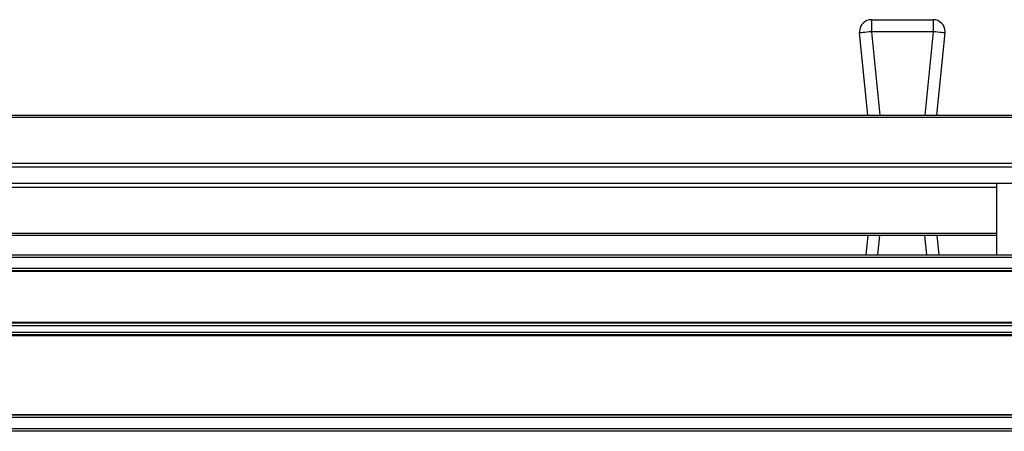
# Model space of a CAD drawing. Header units: millimetres. Extents: x 3270.998 to 3271.748, y 3280.937 to 3281.687.
# Tile 3 of 10: x 3271.553 to 3271.676, y 3280.938 to 3280.99. Entities that reach past the tile are written whole.
import ezdxf

# ---------------------------------------------------------------- set-up
doc = ezdxf.new("R2010")
doc.units = ezdxf.units.MM
doc.layers.add('SANINDUSA', color=3, linetype='Continuous')

msp = doc.modelspace()

# ---------------------------------------------------------------- linework, layer by layer
at = {"layer": 'SANINDUSA'}
for p, q in [((3271.65942, 3280.98961), (3271.65942, 3280.98811)), ((3271.65942, 3280.98961), (3271.6671, 3280.98961)), ((3271.6671, 3280.98961), (3271.6671, 3280.98811)), ((3271.65896, 3280.97771), (3271.65793, 3280.98796)), ((3271.6671, 3280.98811), (3271.65942, 3280.98811)), ((3271.65942, 3280.98811), (3271.66046, 3280.97771)), ((3271.6671, 3280.98811), (3271.66606, 3280.97771)), ((3271.66756, 3280.97771), (3271.66859, 3280.98796)), ((3271.38446, 3280.97771), (3271.69946, 3280.97771)), ((3271.69946, 3280.97741), (3271.38446, 3280.97741)), ((3271.69946, 3280.97121), (3271.38446, 3280.97121)), ((3271.40696, 3280.97171), (3271.67696, 3280.97171)), ((3271.69946, 3280.96921), (3271.38446, 3280.96921)), ((3271.67501, 3280.96871), (3271.40891, 3280.96871)), ((3271.67501, 3280.96921), (3271.67501, 3280.96031)), ((3271.40891, 3280.96301), (3271.67501, 3280.96301)), ((3271.67501, 3280.96271), (3271.40891, 3280.96271)), ((3271.65896, 3280.96271), (3271.65872, 3280.96031)), ((3271.66022, 3280.96031), (3271.66046, 3280.96271)), ((3271.6663, 3280.96031), (3271.66606, 3280.96271)), ((3271.66756, 3280.96271), (3271.6678, 3280.96031)), ((3271.04457, 3280.96031), (3271.72457, 3280.96031)), ((3271.04457, 3280.96001), (3271.72457, 3280.96001)), ((3271.72457, 3280.95861), (3271.04457, 3280.95861)), ((3271.72457, 3280.95831), (3271.04457, 3280.95831)), ((3271.72457, 3280.95821), (3271.04457, 3280.95821)), ((3271.04457, 3280.95191), (3271.72457, 3280.95191)), ((3271.04457, 3280.95181), (3271.72457, 3280.95181)), ((3271.04457, 3280.95151), (3271.72457, 3280.95151)), ((3271.72457, 3280.95061), (3271.04457, 3280.95061)), ((3271.72457, 3280.95031), (3271.04457, 3280.95031)), ((3271.72457, 3280.95021), (3271.04457, 3280.95021)), ((3271.04457, 3280.94041), (3271.72457, 3280.94041)), ((3271.72457, 3280.94031), (3271.04457, 3280.94031)), ((3271.72457, 3280.94001), (3271.04457, 3280.94001)), ((3271.72457, 3280.93861), (3271.04457, 3280.93861)), ((3271.72457, 3280.93831), (3271.04457, 3280.93831))]:
    msp.add_line(p, q, dxfattribs=at)
at = {"layer": 'SANINDUSA', "flags": 128}
for points in [[(3271.65942, 3280.98811), (3271.65913, 3280.98808), (3271.65885, 3280.98805), (3271.65859, 3280.98802), (3271.65836, 3280.988), (3271.65818, 3280.98798), (3271.65804, 3280.98797), (3271.65795, 3280.98796), (3271.65793, 3280.98796)], [(3271.66859, 3280.98796), (3271.66857, 3280.98796), (3271.66848, 3280.98797), (3271.66834, 3280.98798), (3271.66816, 3280.988), (3271.66793, 3280.98802), (3271.66767, 3280.98805), (3271.66739, 3280.98808), (3271.6671, 3280.98811)]]:
    msp.add_lwpolyline(points, dxfattribs=at)
at = {"layer": 'SANINDUSA'}
for centre, start, end in [((3271.65942, 3280.98811), 90, 180), ((3271.6671, 3280.98811), 0, 90), ((3271.65942, 3280.98811), 180, 185.7432), ((3271.6671, 3280.98811), 354.2568, 0)]:
    msp.add_arc(centre, 0.0015, start, end, dxfattribs=at)

doc.saveas('drawing.dxf')
